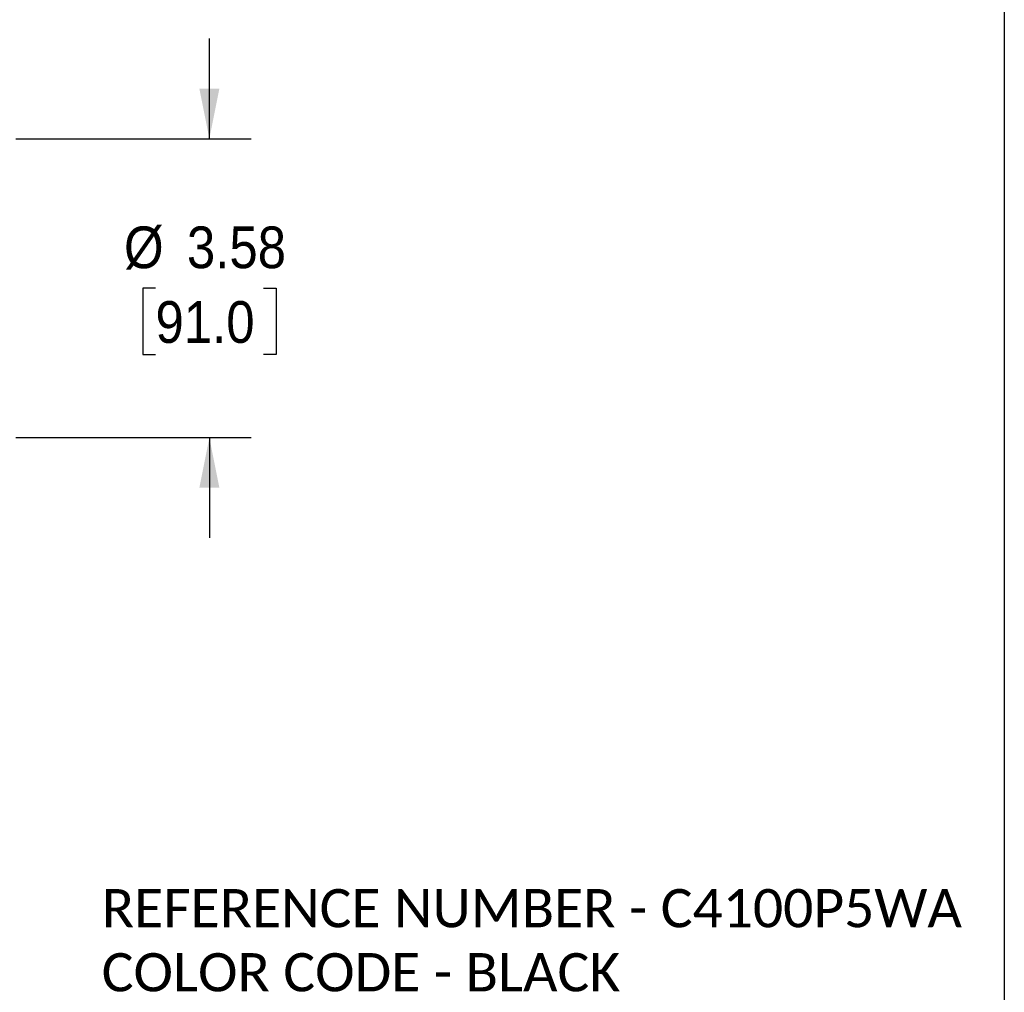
# Model space of a CAD drawing. Header units: inches. Extents: x 0 to 44, y 0 to 34.
# Tile 10 of 17: x 32.2 to 44, y 11.3 to 23. Entities that reach past the tile are written whole.
import ezdxf

# ---------------------------------------------------------------- set-up
doc = ezdxf.new("R2010")
doc.units = ezdxf.units.IN
doc.header["$LTSCALE"] = 4
doc.header["$MEASUREMENT"] = 0
doc.linetypes.add('SLD-Solid', pattern=[0])
doc.layers.add('DIMENSIONS', color=140, linetype='SLD-Solid', lineweight=25)
doc.layers.add('TEXT', color=140, linetype='SLD-Solid', lineweight=25)
doc.layers.add('SLD-DEFPOINTS', color=7, linetype='Continuous')
doc.styles.add('SLDTEXTSTYLE0', font='GOTHIC.TTF', dxfattribs={"width": 0.913})
doc.styles.add('SLDTEXTSTYLE1', font='CALIBRI.TTF')
doc.dimstyles.new('SLDDIMSTYLE3', dxfattribs={"dimtxt": 0.5, "dimasz": 0.6, "dimexe": 0, "dimexo": 0.0625, "dimgap": 0.125, "dimtad": 0, "dimtih": 1, "dimtoh": 1, "dimrnd": 1e-09, "dimzin": 12, "dimdsep": 46, "dimtxsty": 'SLDTEXTSTYLE0', "dimsah": 1, "dimcen": 0.09, "dimadec": 0, "dimazin": 3, "dimtfac": 1, "dimtmove": 0, "dimatfit": 0, "dimfxl": 0, "dimfrac": 2, "dimtolj": 1, "dimtzin": 12, "dimarcsym": 0})

# ---------------------------------------------------------------- blocks, each defined once
blk = doc.blocks.new('Block2')
at = {"color": 7, "linetype": 'SLD-Solid', "lineweight": 18}
blk.add_line((44, 0), (44, 34), dxfattribs=at)
blk = doc.blocks.new('SW_NOTE_0_2')
at = {"layer": 'TEXT', "color": 0, "char_height": 0.45833, "attachment_point": 1, "style": 'SLDTEXTSTYLE1'}
for s, insert in [('REFERENCE NUMBER - C4100P5WA ', (0, 0.611)), ('COLOR CODE - BLACK', (0, -0.157))]:
    blk.add_mtext(s, dxfattribs=dict(at, insert=insert))
blk = doc.blocks.new('_D_3')
at = {"layer": 'DIMENSIONS'}
for p, q in [((34.473, 21.567), (34.473, 22.767)), ((32.154, 21.567), (34.973, 21.567)), ((33.827, 19.775), (33.675, 19.775)), ((33.675, 19.775), (33.675, 18.981)), ((35.12, 19.775), (35.272, 19.775)), ((35.272, 19.775), (35.272, 18.981)), ((33.675, 18.981), (33.827, 18.981)), ((35.272, 18.981), (35.12, 18.981)), ((32.154, 17.984), (34.973, 17.984)), ((34.473, 17.984), (34.473, 16.784))]:
    blk.add_line(p, q, dxfattribs=at)
for points in [[(34.473, 21.567), (34.593, 22.167), (34.353, 22.167)], [(34.473, 17.984), (34.353, 17.384), (34.593, 17.384)]]:
    blk.add_solid(points, dxfattribs=at)
at = {"layer": 'DIMENSIONS', "char_height": 0.5, "attachment_point": 1, "style": 'SLDTEXTSTYLE0'}
for s, insert in [('%%c', (33.45, 20.515)), ('3.58', (34.204, 20.515)), ('91.0', (33.827, 19.62))]:
    blk.add_mtext(s, dxfattribs=dict(at, insert=insert))

msp = doc.modelspace()

# ---------------------------------------------------------------- linework, layer by layer
at = {"color": 7, "linetype": 'SLD-Solid'}
msp.add_line((44, 34), (44, 0), dxfattribs=at)

# ---------------------------------------------------------------- block references
at = {"layer": 'SLD-DEFPOINTS'}
msp.add_blockref('Block2', (0, 0), dxfattribs=at)
at = {"layer": 'TEXT'}
msp.add_blockref('SW_NOTE_0_2', (33.183, 11.963), dxfattribs=at)

# ---------------------------------------------------------------- dimensions: what is measured, and where the dimension line sits
at = {"layer": 'DIMENSIONS'}
dim = msp.add_linear_dim(base=(34.473, 21.567), p1=(31.954, 17.984), p2=(31.954, 21.567), angle=90, text='%%c<>', dimstyle='SLDDIMSTYLE3', dxfattribs=at)
dim.commit()
dim.dimension.update_dxf_attribs({"geometry": '_D_3', "text_midpoint": (34.473, 19.775), "dimtype": 160})

doc.saveas('drawing.dxf')
